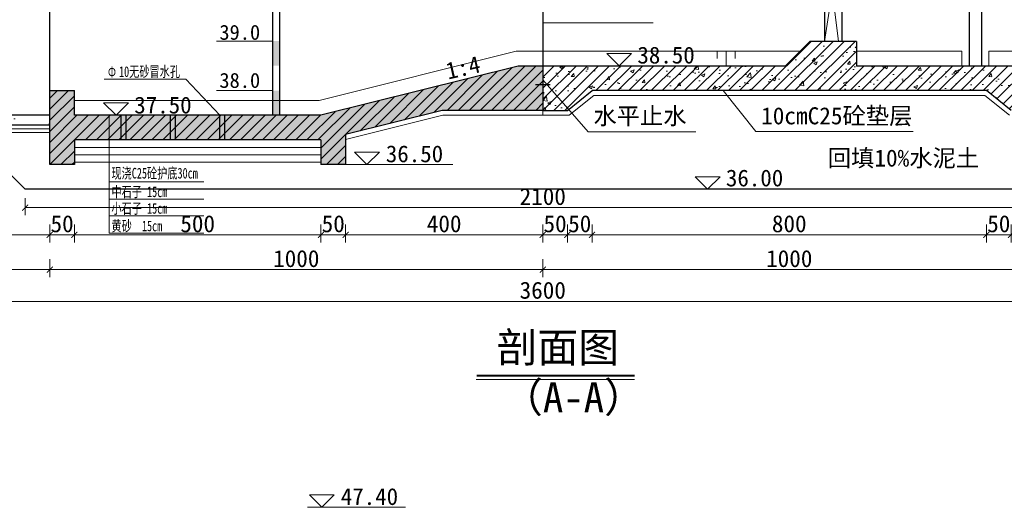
# Model space of a CAD drawing. Extents: x -13074 to 1448651, y 3648755 to 8081248.
# Tile 47 of 173: x 558313 to 558513, y 3858594 to 3858693. Entities that reach past the tile are written whole.
import ezdxf

# ---------------------------------------------------------------- set-up
doc = ezdxf.new("R2010")
doc.units = 0
doc.header["$PDMODE"] = 32
doc.header["$PDSIZE"] = 0.2
doc.layers.get('0').update_dxf_attribs({"linetype": 'CONTINUOUS'})
doc.layers.get('Defpoints').update_dxf_attribs({"linetype": 'CONTINUOUS'})
for name, color, linetype, lineweight in [('0.09标注线', 3, 'CONTINUOUS', 9), ('0.13填充', 8, 'CONTINUOUS', 9), ('0.30粗线', 7, 'CONTINUOUS', 30), ('文字', 7, 'CONTINUOUS', 15), ('新建路', 7, 'CONTINUOUS', 40)]:
    doc.layers.add(name, color=color, linetype=linetype, lineweight=lineweight)
doc.layers.add('PUB_DIM', color=3, linetype='CONTINUOUS')
doc.styles.add('-仿宋_GB2312', font='FangSong_GB2312.ttf')
doc.styles.add('TSSD_Dimension', font='tssdeng.shx', dxfattribs={"width": 0.7, "bigfont": '1hztxt.shx'})
doc.dimstyles.new('TSSD_100_100', dxfattribs={"dimtxt": 300, "dimasz": 100, "dimexe": 100, "dimexo": 250, "dimgap": 100, "dimtad": 1, "dimdec": 0, "dimzin": 0, "dimdsep": 46, "dimtxsty": 'TSSD_Dimension', "dimblk": 'ARCHTICK', "dimcen": 0, "dimdle": 100, "dimclrt": 7, "dimadec": 0, "dimazin": 0, "dimtfac": 1, "dimtdec": 0, "dimtix": 1, "dimtmove": 2, "dimatfit": 3, "dimfxl": 1, "dimtolj": 1, "dimtzin": 0, "dimarcsym": 0})
doc.dimstyles.new('副本 (5) (2) STANDARD', dxfattribs={"dimtxt": 2.3, "dimasz": 1, "dimexe": 1.25, "dimexo": 1.5, "dimgap": 0.2, "dimtad": 1, "dimdec": 1, "dimzin": 0, "dimdsep": 46, "dimtxsty": '-仿宋_GB2312', "dimblk": 'ARCHTICK', "dimcen": 0.09, "dimadec": 0, "dimazin": 0, "dimtfac": 1, "dimtdec": 1, "dimtix": 1, "dimtmove": 2, "dimatfit": 3, "dimfxl": 1.7, "dimfxlon": 1, "dimtolj": 1, "dimtzin": 0, "dimlwd": 9, "dimlwe": 9, "dimarcsym": 0})

# ---------------------------------------------------------------- blocks, each defined once
blk = doc.blocks.new('_ARCHTICK')
at = {"color": 0, "linetype": 'ByBlock', "const_width": 0.15}
blk.add_lwpolyline([(-0.5, -0.5), (0.5, 0.5)], dxfattribs=at)
blk = doc.blocks.new('*D1812')
at = {"layer": '0.09标注线', "color": 0, "linetype": 'Continuous', "lineweight": 9}
for p, q in [((558509.16, 3858651.35), (558509.16, 3858647.73)), ((558514.16, 3858651.35), (558514.16, 3858647.73)), ((558509.16, 3858649.25), (558507.95, 3858649.25)), ((558514.16, 3858649.25), (558509.16, 3858649.25)), ((558514.16, 3858649.25), (558515.37, 3858649.25))]:
    blk.add_line(p, q, dxfattribs=at)
at = {"layer": 'Defpoints', "color": 0, "linetype": 'Continuous', "lineweight": 13}
for p in [(558509.16, 3858678.5), (558514.16, 3858674.5), (558509.16, 3858649.25)]:
    blk.add_point(p, dxfattribs=at)
at = {"layer": '0.09标注线', "color": 0, "linetype": 'Continuous', "lineweight": 9, "xscale": 1.21, "yscale": 1.21, "zscale": 1.21}
blk.add_blockref('_ARCHTICK', (558509.16, 3858649.25), dxfattribs=at)
at = {"layer": '0.09标注线', "color": 0, "linetype": 'Continuous', "lineweight": 9, "xscale": 1.21, "yscale": 1.21, "zscale": 1.21, "rotation": 180}
blk.add_blockref('_ARCHTICK', (558514.16, 3858649.25), dxfattribs=at)
at = {"layer": '0.09标注线', "color": 0, "linetype": 'Continuous', "lineweight": 13, "insert": (558511.66, 3858651.48), "char_height": 3.45, "attachment_point": 5, "style": '-仿宋_GB2312'}
blk.add_mtext('\\A1;50', dxfattribs=at)
blk = doc.blocks.new('*D1813')
at = {"layer": '0.09标注线', "color": 0, "linetype": 'Continuous', "lineweight": 9}
for p, q in [((558429.16, 3858651.35), (558429.16, 3858647.73)), ((558509.16, 3858651.35), (558509.16, 3858647.73)), ((558509.16, 3858649.25), (558429.16, 3858649.25))]:
    blk.add_line(p, q, dxfattribs=at)
at = {"layer": 'Defpoints', "color": 0, "linetype": 'Continuous', "lineweight": 13}
for p in [(558429.16, 3858678.5), (558509.16, 3858678.5), (558429.16, 3858649.25)]:
    blk.add_point(p, dxfattribs=at)
at = {"layer": '0.09标注线', "color": 0, "linetype": 'Continuous', "lineweight": 9, "xscale": 1.21, "yscale": 1.21, "zscale": 1.21, "rotation": 180}
blk.add_blockref('_ARCHTICK', (558429.16, 3858649.25), dxfattribs=at)
at = {"layer": '0.09标注线', "color": 0, "linetype": 'Continuous', "lineweight": 9, "xscale": 1.21, "yscale": 1.21, "zscale": 1.21}
blk.add_blockref('_ARCHTICK', (558509.16, 3858649.25), dxfattribs=at)
at = {"layer": '0.09标注线', "color": 0, "linetype": 'Continuous', "lineweight": 13, "insert": (558469.16, 3858651.48), "char_height": 3.45, "attachment_point": 5, "style": '-仿宋_GB2312'}
blk.add_mtext('\\A1;800', dxfattribs=at)
blk = doc.blocks.new('*D1814')
at = {"layer": '0.09标注线', "color": 0, "linetype": 'Continuous', "lineweight": 9}
for p, q in [((558424.16, 3858651.35), (558424.16, 3858647.73)), ((558429.16, 3858651.35), (558429.16, 3858647.73)), ((558424.16, 3858649.25), (558422.95, 3858649.25)), ((558429.16, 3858649.25), (558424.16, 3858649.25)), ((558429.16, 3858649.25), (558430.37, 3858649.25))]:
    blk.add_line(p, q, dxfattribs=at)
at = {"layer": 'Defpoints', "color": 0, "linetype": 'Continuous', "lineweight": 13}
for p in [(558429.16, 3858678.5), (558424.16, 3858674.5), (558424.16, 3858649.25)]:
    blk.add_point(p, dxfattribs=at)
at = {"layer": '0.09标注线', "color": 0, "linetype": 'Continuous', "lineweight": 9, "xscale": 1.21, "yscale": 1.21, "zscale": 1.21}
blk.add_blockref('_ARCHTICK', (558424.16, 3858649.25), dxfattribs=at)
at = {"layer": '0.09标注线', "color": 0, "linetype": 'Continuous', "lineweight": 9, "xscale": 1.21, "yscale": 1.21, "zscale": 1.21, "rotation": 180}
blk.add_blockref('_ARCHTICK', (558429.16, 3858649.25), dxfattribs=at)
at = {"layer": '0.09标注线', "color": 0, "linetype": 'Continuous', "lineweight": 13, "insert": (558426.66, 3858651.48), "char_height": 3.45, "attachment_point": 5, "style": '-仿宋_GB2312'}
blk.add_mtext('\\A1;50', dxfattribs=at)
blk = doc.blocks.new('*D1815')
at = {"layer": '0.09标注线', "color": 0, "linetype": 'Continuous', "lineweight": 9}
for p, q in [((558419.16, 3858651.35), (558419.16, 3858647.73)), ((558424.16, 3858651.35), (558424.16, 3858647.73)), ((558419.16, 3858649.25), (558417.95, 3858649.25)), ((558424.16, 3858649.25), (558419.16, 3858649.25)), ((558424.16, 3858649.25), (558425.37, 3858649.25))]:
    blk.add_line(p, q, dxfattribs=at)
at = {"layer": 'Defpoints', "color": 0, "linetype": 'Continuous', "lineweight": 13}
for p in [(558419.16, 3858674.5), (558424.16, 3858674.5), (558419.16, 3858649.25)]:
    blk.add_point(p, dxfattribs=at)
at = {"layer": '0.09标注线', "color": 0, "linetype": 'Continuous', "lineweight": 9, "xscale": 1.21, "yscale": 1.21, "zscale": 1.21}
blk.add_blockref('_ARCHTICK', (558419.16, 3858649.25), dxfattribs=at)
at = {"layer": '0.09标注线', "color": 0, "linetype": 'Continuous', "lineweight": 9, "xscale": 1.21, "yscale": 1.21, "zscale": 1.21, "rotation": 180}
blk.add_blockref('_ARCHTICK', (558424.16, 3858649.25), dxfattribs=at)
at = {"layer": '0.09标注线', "color": 0, "linetype": 'Continuous', "lineweight": 13, "insert": (558421.66, 3858651.48), "char_height": 3.45, "attachment_point": 5, "style": '-仿宋_GB2312'}
blk.add_mtext('\\A1;50', dxfattribs=at)
blk = doc.blocks.new('*D1816')
at = {"layer": '0.09标注线', "color": 0, "linetype": 'Continuous', "lineweight": 9}
for p, q in [((558379.16, 3858651.35), (558379.16, 3858647.73)), ((558419.16, 3858651.35), (558419.16, 3858647.73)), ((558419.16, 3858649.25), (558379.16, 3858649.25))]:
    blk.add_line(p, q, dxfattribs=at)
at = {"layer": 'Defpoints', "color": 0, "linetype": 'Continuous', "lineweight": 13}
for p in [(558419.16, 3858674.5), (558379.16, 3858670.5), (558379.16, 3858649.25)]:
    blk.add_point(p, dxfattribs=at)
at = {"layer": '0.09标注线', "color": 0, "linetype": 'Continuous', "lineweight": 9, "xscale": 1.21, "yscale": 1.21, "zscale": 1.21, "rotation": 180}
blk.add_blockref('_ARCHTICK', (558379.16, 3858649.25), dxfattribs=at)
at = {"layer": '0.09标注线', "color": 0, "linetype": 'Continuous', "lineweight": 9, "xscale": 1.21, "yscale": 1.21, "zscale": 1.21}
blk.add_blockref('_ARCHTICK', (558419.16, 3858649.25), dxfattribs=at)
at = {"layer": '0.09标注线', "color": 0, "linetype": 'Continuous', "lineweight": 13, "insert": (558399.16, 3858651.48), "char_height": 3.45, "attachment_point": 5, "style": '-仿宋_GB2312'}
blk.add_mtext('\\A1;400', dxfattribs=at)
blk = doc.blocks.new('*D1817')
at = {"layer": '0.09标注线', "color": 0, "linetype": 'Continuous', "lineweight": 9}
for p, q in [((558374.16, 3858651.35), (558374.16, 3858647.73)), ((558379.16, 3858651.35), (558379.16, 3858647.73)), ((558374.16, 3858649.25), (558372.95, 3858649.25)), ((558379.16, 3858649.25), (558374.16, 3858649.25)), ((558379.16, 3858649.25), (558380.37, 3858649.25))]:
    blk.add_line(p, q, dxfattribs=at)
at = {"layer": 'Defpoints', "color": 0, "linetype": 'Continuous', "lineweight": 13}
for p in [(558374.16, 3858664.5), (558379.16, 3858664.5), (558374.16, 3858649.25)]:
    blk.add_point(p, dxfattribs=at)
at = {"layer": '0.09标注线', "color": 0, "linetype": 'Continuous', "lineweight": 9, "xscale": 1.21, "yscale": 1.21, "zscale": 1.21}
blk.add_blockref('_ARCHTICK', (558374.16, 3858649.25), dxfattribs=at)
at = {"layer": '0.09标注线', "color": 0, "linetype": 'Continuous', "lineweight": 9, "xscale": 1.21, "yscale": 1.21, "zscale": 1.21, "rotation": 180}
blk.add_blockref('_ARCHTICK', (558379.16, 3858649.25), dxfattribs=at)
at = {"layer": '0.09标注线', "color": 0, "linetype": 'Continuous', "lineweight": 13, "insert": (558376.66, 3858651.48), "char_height": 3.45, "attachment_point": 5, "style": '-仿宋_GB2312'}
blk.add_mtext('\\A1;50', dxfattribs=at)
blk = doc.blocks.new('*D1818')
at = {"layer": '0.09标注线', "color": 0, "linetype": 'Continuous', "lineweight": 9}
for p, q in [((558324.16, 3858651.35), (558324.16, 3858647.73)), ((558374.16, 3858651.35), (558374.16, 3858647.73)), ((558374.16, 3858649.25), (558324.16, 3858649.25))]:
    blk.add_line(p, q, dxfattribs=at)
at = {"layer": 'Defpoints', "color": 0, "linetype": 'Continuous', "lineweight": 13}
for p in [(558324.16, 3858664.5), (558374.16, 3858664.5), (558324.16, 3858649.25)]:
    blk.add_point(p, dxfattribs=at)
at = {"layer": '0.09标注线', "color": 0, "linetype": 'Continuous', "lineweight": 9, "xscale": 1.21, "yscale": 1.21, "zscale": 1.21, "rotation": 180}
blk.add_blockref('_ARCHTICK', (558324.16, 3858649.25), dxfattribs=at)
at = {"layer": '0.09标注线', "color": 0, "linetype": 'Continuous', "lineweight": 9, "xscale": 1.21, "yscale": 1.21, "zscale": 1.21}
blk.add_blockref('_ARCHTICK', (558374.16, 3858649.25), dxfattribs=at)
at = {"layer": '0.09标注线', "color": 0, "linetype": 'Continuous', "lineweight": 13, "insert": (558349.16, 3858651.48), "char_height": 3.45, "attachment_point": 5, "style": '-仿宋_GB2312'}
blk.add_mtext('\\A1;500', dxfattribs=at)
blk = doc.blocks.new('*D1819')
at = {"layer": '0.09标注线', "color": 0, "linetype": 'Continuous', "lineweight": 9}
for p, q in [((558319.16, 3858651.35), (558319.16, 3858647.73)), ((558324.16, 3858651.35), (558324.16, 3858647.73)), ((558319.16, 3858649.25), (558317.95, 3858649.25)), ((558324.16, 3858649.25), (558319.16, 3858649.25)), ((558324.16, 3858649.25), (558325.37, 3858649.25))]:
    blk.add_line(p, q, dxfattribs=at)
at = {"layer": 'Defpoints', "color": 0, "linetype": 'Continuous', "lineweight": 13}
for p in [(558319.16, 3858664.5), (558324.16, 3858664.5), (558319.16, 3858649.25)]:
    blk.add_point(p, dxfattribs=at)
at = {"layer": '0.09标注线', "color": 0, "linetype": 'Continuous', "lineweight": 9, "xscale": 1.21, "yscale": 1.21, "zscale": 1.21}
blk.add_blockref('_ARCHTICK', (558319.16, 3858649.25), dxfattribs=at)
at = {"layer": '0.09标注线', "color": 0, "linetype": 'Continuous', "lineweight": 9, "xscale": 1.21, "yscale": 1.21, "zscale": 1.21, "rotation": 180}
blk.add_blockref('_ARCHTICK', (558324.16, 3858649.25), dxfattribs=at)
at = {"layer": '0.09标注线', "color": 0, "linetype": 'Continuous', "lineweight": 13, "insert": (558321.66, 3858651.48), "char_height": 3.45, "attachment_point": 5, "style": '-仿宋_GB2312'}
blk.add_mtext('\\A1;50', dxfattribs=at)
blk = doc.blocks.new('*D1820')
at = {"layer": '0.09标注线', "color": 0, "linetype": 'Continuous', "lineweight": 9}
for p, q in [((558319.16, 3858644.29), (558319.16, 3858640.67)), ((558419.16, 3858644.29), (558419.16, 3858640.67)), ((558319.16, 3858642.19), (558419.16, 3858642.19))]:
    blk.add_line(p, q, dxfattribs=at)
at = {"layer": 'Defpoints', "color": 0, "linetype": 'Continuous', "lineweight": 13}
for p in [(558419.16, 3858673.5), (558319.16, 3858664.5), (558419.16, 3858642.19)]:
    blk.add_point(p, dxfattribs=at)
at = {"layer": '0.09标注线', "color": 0, "linetype": 'Continuous', "lineweight": 9, "xscale": 1.21, "yscale": 1.21, "zscale": 1.21, "rotation": 180}
blk.add_blockref('_ARCHTICK', (558319.16, 3858642.19), dxfattribs=at)
at = {"layer": '0.09标注线', "color": 0, "linetype": 'Continuous', "lineweight": 9, "xscale": 1.21, "yscale": 1.21, "zscale": 1.21}
blk.add_blockref('_ARCHTICK', (558419.16, 3858642.19), dxfattribs=at)
at = {"layer": '0.09标注线', "color": 0, "linetype": 'Continuous', "lineweight": 13, "insert": (558369.16, 3858644.41), "char_height": 3.45, "attachment_point": 5, "style": '-仿宋_GB2312'}
blk.add_mtext('\\A1;1000', dxfattribs=at)
blk = doc.blocks.new('*D1821')
at = {"layer": '0.09标注线', "color": 0, "linetype": 'Continuous', "lineweight": 9}
for p, q in [((558419.16, 3858644.29), (558419.16, 3858640.67)), ((558519.16, 3858644.29), (558519.16, 3858640.67)), ((558419.16, 3858642.19), (558519.16, 3858642.19))]:
    blk.add_line(p, q, dxfattribs=at)
at = {"layer": 'Defpoints', "color": 0, "linetype": 'Continuous', "lineweight": 13}
for p in [(558419.16, 3858676.5), (558519.16, 3858674.5), (558519.16, 3858642.19)]:
    blk.add_point(p, dxfattribs=at)
at = {"layer": '0.09标注线', "color": 0, "linetype": 'Continuous', "lineweight": 9, "xscale": 1.21, "yscale": 1.21, "zscale": 1.21, "rotation": 180}
blk.add_blockref('_ARCHTICK', (558419.16, 3858642.19), dxfattribs=at)
at = {"layer": '0.09标注线', "color": 0, "linetype": 'Continuous', "lineweight": 9, "xscale": 1.21, "yscale": 1.21, "zscale": 1.21}
blk.add_blockref('_ARCHTICK', (558519.16, 3858642.19), dxfattribs=at)
at = {"layer": '0.09标注线', "color": 0, "linetype": 'Continuous', "lineweight": 13, "insert": (558469.16, 3858644.41), "char_height": 3.45, "attachment_point": 5, "style": '-仿宋_GB2312'}
blk.add_mtext('\\A1;1000', dxfattribs=at)
blk = doc.blocks.new('*D1822')
at = {"layer": '0.09标注线', "color": 0, "linetype": 'Continuous', "lineweight": 9}
for p, q in [((558239.16, 3858637.86), (558239.16, 3858634.24)), ((558599.16, 3858637.86), (558599.16, 3858634.24)), ((558599.16, 3858635.76), (558239.16, 3858635.76))]:
    blk.add_line(p, q, dxfattribs=at)
at = {"layer": 'Defpoints', "color": 0, "linetype": 'Continuous', "lineweight": 13}
for p in [(558599.16, 3858675.5), (558239.16, 3858664.5), (558239.16, 3858635.76)]:
    blk.add_point(p, dxfattribs=at)
at = {"layer": '0.09标注线', "color": 0, "linetype": 'Continuous', "lineweight": 9, "xscale": 1.21, "yscale": 1.21, "zscale": 1.21, "rotation": 180}
blk.add_blockref('_ARCHTICK', (558239.16, 3858635.76), dxfattribs=at)
at = {"layer": '0.09标注线', "color": 0, "linetype": 'Continuous', "lineweight": 9, "xscale": 1.21, "yscale": 1.21, "zscale": 1.21}
blk.add_blockref('_ARCHTICK', (558599.16, 3858635.76), dxfattribs=at)
at = {"layer": '0.09标注线', "color": 0, "linetype": 'Continuous', "lineweight": 13, "insert": (558419.16, 3858637.99), "char_height": 3.45, "attachment_point": 5, "style": '-仿宋_GB2312'}
blk.add_mtext('\\A1;3600', dxfattribs=at)
blk = doc.blocks.new('*D1823')
at = {"layer": '0.09标注线', "color": 0, "linetype": 'Continuous', "lineweight": 9}
for p, q in [((558243.16, 3858651.35), (558243.16, 3858647.73)), ((558319.16, 3858651.35), (558319.16, 3858647.73)), ((558243.16, 3858649.25), (558319.16, 3858649.25))]:
    blk.add_line(p, q, dxfattribs=at)
at = {"layer": 'Defpoints', "color": 0, "linetype": 'Continuous', "lineweight": 13}
for p in [(558319.16, 3858673.5), (558243.16, 3858664.5), (558319.16, 3858649.25)]:
    blk.add_point(p, dxfattribs=at)
at = {"layer": '0.09标注线', "color": 0, "linetype": 'Continuous', "lineweight": 9, "xscale": 1.21, "yscale": 1.21, "zscale": 1.21, "rotation": 180}
blk.add_blockref('_ARCHTICK', (558243.16, 3858649.25), dxfattribs=at)
at = {"layer": '0.09标注线', "color": 0, "linetype": 'Continuous', "lineweight": 9, "xscale": 1.21, "yscale": 1.21, "zscale": 1.21}
blk.add_blockref('_ARCHTICK', (558319.16, 3858649.25), dxfattribs=at)
at = {"layer": '0.09标注线', "color": 0, "linetype": 'Continuous', "lineweight": 13, "insert": (558281.16, 3858651.48), "char_height": 3.45, "attachment_point": 5, "style": '-仿宋_GB2312'}
blk.add_mtext('\\A1;760', dxfattribs=at)
blk = doc.blocks.new('*D1825')
at = {"layer": '0.09标注线', "color": 0, "linetype": 'Continuous', "lineweight": 9}
for p, q in [((558239.16, 3858644.29), (558239.16, 3858640.67)), ((558319.16, 3858644.29), (558319.16, 3858640.67)), ((558239.16, 3858642.19), (558319.16, 3858642.19))]:
    blk.add_line(p, q, dxfattribs=at)
at = {"layer": 'Defpoints', "color": 0, "linetype": 'Continuous', "lineweight": 13}
for p in [(558319.16, 3858673.5), (558239.16, 3858664.5), (558319.16, 3858642.19)]:
    blk.add_point(p, dxfattribs=at)
at = {"layer": '0.09标注线', "color": 0, "linetype": 'Continuous', "lineweight": 9, "xscale": 1.21, "yscale": 1.21, "zscale": 1.21, "rotation": 180}
blk.add_blockref('_ARCHTICK', (558239.16, 3858642.19), dxfattribs=at)
at = {"layer": '0.09标注线', "color": 0, "linetype": 'Continuous', "lineweight": 9, "xscale": 1.21, "yscale": 1.21, "zscale": 1.21}
blk.add_blockref('_ARCHTICK', (558319.16, 3858642.19), dxfattribs=at)
at = {"layer": '0.09标注线', "color": 0, "linetype": 'Continuous', "lineweight": 13, "insert": (558279.16, 3858644.41), "char_height": 3.45, "attachment_point": 5, "style": '-仿宋_GB2312'}
blk.add_mtext('\\A1;800', dxfattribs=at)
blk = doc.blocks.new('*D1656')
at = {"layer": 'Defpoints', "color": 0, "lineweight": 13}
for p in [(795706, 267581), (795535, 266220), (795733, 266164), (795134, 265865), (795134, 265865)]:
    blk.add_point(p, dxfattribs=at)
at = {"layer": 'PUB_DIM', "color": 0, "lineweight": -2}
blk.add_arc((795134, 265865), 536, 26.5651, 71.5651, dxfattribs=at)
at = {"layer": 'PUB_DIM', "color": 0, "lineweight": -2, "xscale": 100, "yscale": 100, "zscale": 100}
for p, rotation in [((795303, 266373), 161.5650511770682), ((795614, 266104), 296.5650511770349)]:
    blk.add_blockref('_ARCHTICK', p, dxfattribs=dict(at, rotation=rotation))
blk = doc.blocks.new('*D3522')
at = {"layer": '0.09标注线', "color": 0, "linetype": 'Continuous', "lineweight": 9}
for p, q in [((558314.16, 3858656.67), (558314.16, 3858653.26)), ((558524.16, 3858656.67), (558524.16, 3858653.26)), ((558314.16, 3858654.78), (558524.16, 3858654.78))]:
    blk.add_line(p, q, dxfattribs=at)
at = {"layer": 'Defpoints', "color": 0, "linetype": 'Continuous', "lineweight": 13}
for p in [(558314.16, 3858658.5), (558524.16, 3858658.5), (558524.16, 3858654.78)]:
    blk.add_point(p, dxfattribs=at)
at = {"layer": '0.09标注线', "color": 0, "linetype": 'Continuous', "lineweight": 9, "xscale": 1.21, "yscale": 1.21, "zscale": 1.21, "rotation": 180}
blk.add_blockref('_ARCHTICK', (558314.16, 3858654.78), dxfattribs=at)
at = {"layer": '0.09标注线', "color": 0, "linetype": 'Continuous', "lineweight": 9, "xscale": 1.21, "yscale": 1.21, "zscale": 1.21}
blk.add_blockref('_ARCHTICK', (558524.16, 3858654.78), dxfattribs=at)
at = {"layer": '0.09标注线', "color": 0, "linetype": 'Continuous', "lineweight": 13, "insert": (558419.16, 3858657.01), "char_height": 3.45, "attachment_point": 5, "style": '-仿宋_GB2312'}
blk.add_mtext('\\A1;2100', dxfattribs=at)
blk = doc.blocks.new('123')
at = {"layer": 'PUB_DIM', "color": 7}
dim = blk.add_angular_dim_2l(base=(795535.2, 266220.4), line1=((795732.5, 266163.8), (795133.8, 265864.5)), line2=((795133.8, 265864.5), (795706, 267580.9)), text=' ', dimstyle='TSSD_100_100', dxfattribs=at)
dim.commit()
dim.dimension.update_dxf_attribs({"geometry": '*D1656', "text_midpoint": (426562.1, 722353.3)})

msp = doc.modelspace()

# ---------------------------------------------------------------- hatches: boundary and pattern name
at = {"layer": '0.09标注线', "linetype": 'Continuous', "lineweight": 13}
for points in [[(558365.768, 3858688.602), (558364.343, 3858688.602), (558364.343, 3858683.602), (558365.768, 3858683.602)], [(558365.768, 3858688.602), (558364.343, 3858688.602), (558364.343, 3858683.602), (558365.768, 3858683.602)], [(558365.768, 3858678.53), (558364.343, 3858678.53), (558364.343, 3858673.53), (558365.768, 3858673.53)]]:
    msp.add_hatch(color=256, dxfattribs=at).paths.add_polyline_path(points)
h = msp.add_hatch(dxfattribs=at)
h.set_pattern_fill('混凝土2', color=256, style=0)
h.set_pattern_definition([(50, (558419.1643, 3858674.5045), (7.1726, -0.62752), [0.75, -8.25]), (355, (558419.164, 3858674.5045), (-1.3875, 7.5219), [0.6, -6.6]), (100.4514, (558419.762, 3858674.452), (5.7851, 6.8944), [0.6374, -7.0114]), (46.184, (558419.164, 3858676.5045), (10.6724, -1.6552), [1.125, -12.375]), (96.636, (558420.054, 3858676.367), (9.3466, 9.7412), [0.9561, -10.5171]), (351.184, (558419.164, 3858676.505), (9.3466, 9.7412), [0.9, -9.9]), (21, (558420.1643, 3858676.0045), (5.96907, -4.0262), [0.75, -8.25]), (326, (558420.164, 3858676.0045), (2.43315, 7.2515), [0.6, -6.6]), (71.451, (558420.662, 3858675.669), (8.40223, 3.2253), [0.6374, -7.0114]), (37.5, (558419.1643, 3858674.5045), (0.1216, 3.32894), [0, -6.52, 0, -6.7, 0, -6.625]), (7.5, (558419.1643, 3858674.5045), (2.6307, 3.94412), [0, -3.82, 0, -6.37, 0, -2.525]), (327.5, (558416.9343, 3858674.5045), (5.338224, -0.22555), [0, -2.5, 0, -7.8, 0, -10.35]), (317.5, (558415.9343, 3858674.5045), (5.83186, 1.00105), [0, -3.25, 0, -5.18, 0, -7.35])])
h.paths.add_polyline_path([(558419.164, 3858683.505), (558419.164, 3858680.69), (558424.401, 3858674.694), (558429.164, 3858678.505), (558509.164, 3858678.505), (558514.164, 3858674.505), (558519.164, 3858674.505), (558519.164, 3858683.505), (558482.812, 3858683.506), (558482.812, 3858688.506), (558473.312, 3858688.506), (558468.311, 3858683.505)])
h = msp.add_hatch(dxfattribs=at)
h.set_pattern_fill('ANSI31', color=256, scale=0.5, style=0)
h.set_pattern_definition([(45, (558419.1643, 3858674.5045), (-1.122532, 1.122532), [])])
h.paths.add_polyline_path([(558509.164, 3858678.505), (558514.164, 3858674.505), (558519.164, 3858674.505), (558519.164, 3858683.505), (558482.812, 3858683.506), (558482.812, 3858688.506), (558473.312, 3858688.506), (558468.311, 3858683.505), (558419.164, 3858683.505), (558419.164, 3858680.69), (558424.401, 3858674.694), (558429.164, 3858678.505)])
h.paths.add_polyline_path([(558420.038, 3858679.69), (558419.164, 3858679.69), (558419.164, 3858674.505), (558424.164, 3858674.505), (558424.401, 3858674.694)])
h = msp.add_hatch(dxfattribs=at)
h.set_pattern_fill('ANSI31', color=256, scale=0.5, style=0)
h.set_pattern_definition([(45, (558319.1643, 3858663.5045), (-1.122532, 1.122532), [])])
h.paths.add_polyline_path([(558398.78, 3858674.505), (558419.164, 3858674.505), (558419.164, 3858683.505), (558414.164, 3858683.505), (558374.164, 3858673.505), (558324.164, 3858673.505), (558324.164, 3858678.505), (558319.164, 3858678.505), (558319.164, 3858663.505), (558324.164, 3858663.505), (558324.164, 3858668.505), (558374.164, 3858668.505), (558374.164, 3858663.505), (558379.164, 3858663.505), (558379.164, 3858669.601)])
h = msp.add_hatch(dxfattribs=at)
h.set_pattern_fill('AR-CONC', color=256, scale=0.02, style=0)
h.set_pattern_definition([(50, (558319.1643, 3858663.5045), (3.64369, -0.31878), [0.381, -4.191]), (355, (558319.1643, 3858663.5045), (-0.70486, 3.82113), [0.3048, -3.3528]), (100.451, (558319.468, 3858663.478), (2.93885, 3.50233), [0.3238, -3.5618]), (46.184, (558319.1643, 3858664.5205), (5.42158, -0.84085), [0.5715, -6.2865]), (96.6356, (558319.616, 3858664.4504), (4.74808, 4.9485), [0.4857, -5.3427]), (351.184, (558319.1643, 3858664.5205), (4.7481, 4.9485), [0.4572, -5.0292]), (21, (558319.6723, 3858664.2665), (3.0323, -2.04531), [0.381, -4.191]), (326, (558319.6723, 3858664.2665), (1.23604, 3.68376), [0.3048, -3.3528]), (71.4514, (558319.925, 3858664.096), (4.26833, 1.63846), [0.3238, -3.5618]), (37.5, (558319.1643, 3858663.5045), (0.061772, 1.6911), [0, -3.31216, 0, -3.4036, 0, -3.3655]), (7.5, (558319.1643, 3858663.5045), (1.336393, 2.00361), [0, -1.94056, 0, -3.23596, 0, -1.2827]), (327.5, (558318.0315, 3858663.5045), (2.711812, -0.114575), [0, -1.27, 0, -3.9624, 0, -5.2578]), (317.5, (558317.5235, 3858663.5045), (2.962584, 0.50853), [0, -1.651, 0, -2.63144, 0, -3.7338])])
h.paths.add_polyline_path([(558324.164, 3858673.505), (558324.164, 3858678.505), (558319.164, 3858678.505), (558319.164, 3858663.505), (558324.164, 3858663.505), (558324.164, 3858668.505), (558374.164, 3858668.505), (558374.164, 3858663.505), (558379.164, 3858663.505), (558379.164, 3858669.601), (558398.78, 3858674.505), (558419.164, 3858674.505), (558419.164, 3858683.505), (558414.164, 3858683.505), (558374.164, 3858673.505)])
h = msp.add_hatch(dxfattribs=at)
h.set_pattern_fill('混凝土2', color=256, style=0)
h.set_pattern_definition([(50, (558419.1643, 3858674.5045), (7.1726, -0.6275), [0.75, -8.25]), (355, (558419.164, 3858674.5045), (-1.3875, 7.522), [0.6, -6.6]), (100.45, (558419.762, 3858674.452), (5.785, 6.8944), [0.6374, -7.0114]), (46.18, (558419.164, 3858676.5045), (10.672, -1.655), [1.125, -12.375]), (96.64, (558420.054, 3858676.367), (9.347, 9.741), [0.956, -10.517]), (351.18, (558419.164, 3858676.505), (9.347, 9.741), [0.9, -9.9]), (21, (558420.1643, 3858676.0045), (5.969, -4.026), [0.75, -8.25]), (326, (558420.164, 3858676.0045), (2.433, 7.2515), [0.6, -6.6]), (71.45, (558420.662, 3858675.669), (8.402, 3.225), [0.6374, -7.0114]), (37.5, (558419.1643, 3858674.5045), (0.1216, 3.3289), [0, -6.52, 0, -6.7, 0, -6.625]), (7.5, (558419.1643, 3858674.5045), (2.6307, 3.9441), [0, -3.82, 0, -6.37, 0, -2.525]), (327.5, (558416.9343, 3858674.5045), (5.3382, -0.22555), [0, -2.5, 0, -7.8, 0, -10.35]), (317.5, (558415.9343, 3858674.5045), (5.8319, 1.001), [0, -3.25, 0, -5.18, 0, -7.35])])
h.paths.add_polyline_path([(558424.164, 3858674.505), (558424.401, 3858674.694), (558420.038, 3858679.69), (558419.164, 3858679.69), (558419.164, 3858674.505)])
h = msp.add_hatch(dxfattribs=at)
h.set_pattern_fill('混凝土2', color=256, style=0)
h.set_pattern_definition([(50, (558268.1643, 3858671.5045), (7.1726, -0.6275), [0.75, -8.25]), (355, (558268.164, 3858671.5045), (-1.3875, 7.5219), [0.6, -6.6]), (100.451, (558268.762, 3858671.452), (5.7851, 6.8944), [0.6374, -7.0114]), (46.184, (558268.164, 3858673.5045), (10.6724, -1.6552), [1.125, -12.375]), (96.636, (558269.054, 3858673.367), (9.3466, 9.7412), [0.9561, -10.5171]), (351.184, (558268.164, 3858673.505), (9.3466, 9.7412), [0.9, -9.9]), (21, (558269.1643, 3858673.0045), (5.9691, -4.0262), [0.75, -8.25]), (326, (558269.164, 3858673.0045), (2.4332, 7.2515), [0.6, -6.6]), (71.451, (558269.662, 3858672.669), (8.4022, 3.2253), [0.6374, -7.0114]), (37.5, (558268.1643, 3858671.5045), (0.1216, 3.32894), [0, -6.52, 0, -6.7, 0, -6.625]), (7.5, (558268.1643, 3858671.5045), (2.6307, 3.94412), [0, -3.82, 0, -6.37, 0, -2.525]), (327.5, (558265.9343, 3858671.5045), (5.33822, -0.22555), [0, -2.5, 0, -7.8, 0, -10.35]), (317.5, (558264.9343, 3858671.5045), (5.83186, 1.00105), [0, -3.25, 0, -5.18, 0, -7.35])])
h.paths.add_polyline_path([(558295.395, 3858673.505), (558295.395, 3858671.505), (558319.164, 3858671.505), (558319.164, 3858673.505)])
h.paths.add_polyline_path([(558294.395, 3858671.505), (558294.395, 3858673.505), (558285.395, 3858673.505), (558285.395, 3858671.505)])
h.paths.add_polyline_path([(558284.395, 3858671.505), (558284.395, 3858673.505), (558280.169, 3858673.505), (558280.169, 3858671.505)])
h.paths.add_polyline_path([(558280.169, 3858671.505), (558280.169, 3858673.505), (558275.395, 3858673.505), (558275.395, 3858671.505)])
h.paths.add_polyline_path([(558268.164, 3858673.505), (558268.164, 3858671.505), (558274.395, 3858671.505), (558274.395, 3858673.505)])

# ---------------------------------------------------------------- linework, layer by layer
at = {"layer": '0.09标注线'}
for p, q in [((558479.812, 3858711.506, 0.527), (558476.312, 3858688.506, 0.528)), ((558476.312, 3858711.505, 0.4), (558479.179, 3858688.505, 0.379)), ((558432.142, 3858686.022), (558434.655, 3858683.51)), ((558432.142, 3858686.022), (558437.167, 3858686.022)), ((558434.655, 3858683.51), (558437.167, 3858686.022)), ((558330.085, 3858676.017), (558332.598, 3858673.505)), ((558330.085, 3858676.017), (558335.111, 3858676.017)), ((558332.598, 3858673.505), (558335.111, 3858676.017)), ((558380.987, 3858666.017), (558383.5, 3858663.505)), ((558380.987, 3858666.017), (558386.013, 3858666.017)), ((558383.5, 3858663.505), (558386.013, 3858666.017)), ((558450.096, 3858661.017), (558452.609, 3858658.505)), ((558450.096, 3858661.017), (558455.121, 3858661.017)), ((558452.609, 3858658.505), (558455.121, 3858661.017)), ((558371.852, 3858596.485, 0.159), (558374.365, 3858593.972, 0.159)), ((558371.852, 3858596.485, 0.159), (558376.877, 3858596.485, 0.159)), ((558374.365, 3858593.972, 0.159), (558376.877, 3858596.485, 0.159))]:
    msp.add_line(p, q, dxfattribs=at)
at = {"layer": '0.09标注线', "color": 3, "lineweight": 9}
for p, q in [((558441.585, 3858692.233), (558419.164, 3858692.233)), ((558352.971, 3858688.541), (558364.343, 3858688.541)), ((558330.19, 3858680.867), (558346.726, 3858680.867)), ((558353.664, 3858673.505), (558346.726, 3858680.867)), ((558352.971, 3858678.569), (558364.343, 3858678.569)), ((558331.24, 3858673.505), (558331.24, 3858649.559)), ((558352.971, 3858673.528), (558364.343, 3858673.528)), ((558450.185, 3858670.178), (558428.346, 3858670.178)), ((558494.296, 3858670.216), (558462.374, 3858670.216)), ((558331.24, 3858660.016), (558350.43, 3858660.016)), ((558331.24, 3858656.489), (558350.43, 3858656.489)), ((558331.24, 3858653.086), (558350.43, 3858653.086)), ((558331.24, 3858649.559), (558350.43, 3858649.559))]:
    msp.add_line(p, q, dxfattribs=at)
at = {"layer": '0.09标注线', "linetype": 'Continuous', "lineweight": 13}
for p, q in [((558413.795, 3858686.505), (558373.795, 3858676.505)), ((558471.311, 3858686.505), (558413.795, 3858686.505)), ((558471.311, 3858686.505), (558422.164, 3858686.505)), ((558454.538, 3858686.505), (558454.538, 3858685.005)), ((558456.378, 3858686.505), (558456.378, 3858683.505)), ((558458.218, 3858686.505), (558458.218, 3858685.005)), ((558471.311, 3858686.505, 0.379), (558460.176, 3858686.505, 0.379)), ((558504.164, 3858686.505), (558482.812, 3858686.505)), ((558504.164, 3858686.513, 0), (558504.164, 3858683.505, 0)), ((558509.664, 3858686.513, 0), (558509.664, 3858683.505, 0)), ((558519.164, 3858686.505), (558509.664, 3858686.505)), ((558419.164, 3858680.69), (558428.346, 3858670.178)), ((558455.763, 3858678.505), (558462.374, 3858670.216)), ((558373.795, 3858676.505), (558324.164, 3858676.505)), ((558424.515, 3858673.505), (558429.515, 3858677.505)), ((558508.814, 3858677.505), (558429.515, 3858677.505)), ((558513.814, 3858673.505), (558508.814, 3858677.505)), ((558419.164, 3858674.505), (558419.164, 3858673.505)), ((558419.164, 3858674.505), (558419.164, 3858673.505)), ((558398.903, 3858673.505), (558379.164, 3858668.57)), ((558419.164, 3858673.505), (558398.903, 3858673.505)), ((558419.164, 3858673.505), (558424.515, 3858673.505)), ((558374.164, 3858667.005), (558324.164, 3858667.005)), ((558374.164, 3858665.505), (558324.164, 3858665.505)), ((558374.164, 3858664.005), (558324.164, 3858664.005))]:
    msp.add_line(p, q, dxfattribs=at)
at = {"layer": '0.09标注线', "color": 7}
msp.add_line((558356.882, 3858673.505), (558364.129, 3858673.505), dxfattribs=at)
at = {"layer": '0.13填充', "lineweight": 40, "ltscale": 0.005}
msp.add_line((558405.761, 3858620.732), (558437.767, 3858620.732), dxfattribs=at)
at = {"layer": '0.13填充', "ltscale": 0.005}
msp.add_line((558405.677, 3858619.9), (558437.767, 3858619.9), dxfattribs=at)
at = {"layer": '0.30粗线'}
for p, q in [((558419.164, 3858726.504), (558419.164, 3858674.505)), ((558476.312, 3858723.505, 0.527), (558476.312, 3858688.505, 0.528)), ((558479.812, 3858723.505, 0.527), (558479.812, 3858688.505, 0.527)), ((558505.664, 3858722.504, 0), (558505.664, 3858683.505, 0)), ((558508.164, 3858722.504, 0), (558508.164, 3858683.505, 0)), ((558319.164, 3858678.505), (558319.164, 3858713.505)), ((558473.312, 3858688.506), (558468.311, 3858683.505)), ((558482.812, 3858688.506), (558473.312, 3858688.506)), ((558482.812, 3858688.506), (558482.812, 3858683.506)), ((558414.164, 3858683.505), (558374.164, 3858673.505)), ((558468.311, 3858683.505), (558414.164, 3858683.505)), ((558419.164, 3858683.505), (558414.164, 3858683.505)), ((558539.164, 3858683.504), (558482.812, 3858683.506)), ((558319.164, 3858663.505), (558319.164, 3858678.505)), ((558319.164, 3858678.505), (558324.164, 3858678.505)), ((558324.164, 3858673.505), (558324.164, 3858678.505)), ((558420.664, 3858679.69), (558417.664, 3858679.69)), ((558424.164, 3858674.505), (558429.164, 3858678.505)), ((558509.164, 3858678.505), (558429.164, 3858678.505)), ((558514.164, 3858674.505), (558509.164, 3858678.505)), ((558398.78, 3858674.505), (558379.164, 3858669.601)), ((558419.164, 3858674.505), (558398.78, 3858674.505)), ((558419.164, 3858674.505), (558424.164, 3858674.505)), ((558319.164, 3858673.505), (558239.164, 3858673.505)), ((558374.164, 3858673.505), (558324.164, 3858673.505)), ((558333.664, 3858668.505), (558333.664, 3858673.505)), ((558334.664, 3858668.505), (558334.664, 3858673.505)), ((558343.664, 3858668.505), (558343.664, 3858673.505)), ((558344.664, 3858668.505), (558344.664, 3858673.505)), ((558353.664, 3858668.505), (558353.664, 3858673.505)), ((558354.664, 3858668.505), (558354.664, 3858673.505)), ((558319.164, 3858671.505), (558243.164, 3858671.505)), ((558374.164, 3858668.505), (558324.164, 3858668.505)), ((558324.164, 3858668.505), (558324.164, 3858663.505)), ((558374.164, 3858668.505), (558374.164, 3858663.505)), ((558379.164, 3858669.601), (558379.164, 3858663.505)), ((558324.164, 3858663.505), (558319.164, 3858663.505)), ((558379.164, 3858663.505), (558374.164, 3858663.505))]:
    msp.add_line(p, q, dxfattribs=at)
at = {"layer": '0.30粗线', "color": 7}
for p, q in [((558364.343, 3858713.505), (558364.343, 3858673.505)), ((558365.768, 3858713.505), (558365.768, 3858673.505))]:
    msp.add_line(p, q, dxfattribs=at)
at = {"layer": '0.30粗线', "lineweight": 30}
for p in [(558302.664, 3858670.005), (558524.164, 3858658.505)]:
    msp.add_line(p, (558314.164, 3858658.505), dxfattribs=at)
at = {"layer": '新建路', "color": 3, "linetype": 'Continuous', "lineweight": 13}
for p, q in [((558319.164, 3858670.755), (558243.164, 3858670.755)), ((558319.164, 3858670.005), (558243.164, 3858670.005)), ((558400.89, 3858663.505), (558379.164, 3858663.505)), ((558391.344, 3858593.972, 0.159), (558371.455, 3858593.972, 0.159))]:
    msp.add_line(p, q, dxfattribs=at)

# ---------------------------------------------------------------- block references
at = {"linetype": 'Continuous', "lineweight": 13, "xscale": 0.01000000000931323, "yscale": 0.009999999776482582, "zscale": 0.01}
msp.add_blockref('123', (552983.124, 3855442.078), dxfattribs=at)

# ---------------------------------------------------------------- texts
at = {"layer": '0.09标注线', "color": 3, "lineweight": 9, "style": '-仿宋_GB2312', "width": 0.7}
for s, p in [('Φ', (558330.951, 3858681.203, 0.076)), ('10无砂冒水孔', (558333.207, 3858681.286)), ('现浇C25砼护底30cm', (558331.674, 3858660.683)), ('中石子 15cm', (558331.674, 3858656.91)), ('小石子 15cm', (558331.674, 3858653.537)), ('黄砂  15cm', (558331.674, 3858649.978))]:
    msp.add_text(s, height=2.16, dxfattribs=at).set_placement(p)
at = {"layer": '0.09标注线', "color": 3, "lineweight": 9, "char_height": 3.04, "width": 25.95252, "attachment_point": 3, "style": '-仿宋_GB2312'}
for s, insert in [('39.0', (558361.837, 3858691.864)), ('38.0', (558361.837, 3858682.113))]:
    msp.add_mtext(s, dxfattribs=dict(at, insert=insert))
at = {"layer": '0.09标注线', "attachment_point": 1, "style": '-仿宋_GB2312'}
for s, insert, char_height, width in [('38.50', (558438.359, 3858687.428), 3.42, 3.42), ('37.50', (558336.302, 3858677.295), 3.42, 3.42), ('水平止水', (558429.429, 3858675.118), 3.465, 28.13197), ('10cmC25砼垫层', (558463.457, 3858675.136), 3.465, 37.95473), ('36.50', (558387.324, 3858667.401), 3.42, 3.42), ('回填10%水泥土', (558476.975, 3858666.568), 3.465, 37.95473), ('36.00', (558456.313, 3858662.503), 3.42, 3.42), ('47.40', (558378.188, 3858597.868, 0.159), 3.42, 3.42)]:
    msp.add_mtext(s, dxfattribs=dict(at, insert=insert, char_height=char_height, width=width))
at = {"layer": '0.09标注线', "insert": (558399.203, 3858684.091), "char_height": 3.42, "width": 27.76662, "attachment_point": 1, "rotation": 12.81843, "style": '-仿宋_GB2312'}
msp.add_mtext('1:4', dxfattribs=at)
at = {"layer": '文字', "color": 7, "char_height": 6.08, "width": 57.78085, "attachment_point": 1, "style": '-仿宋_GB2312'}
for s, insert in [('剖面图', (558409.765, 3858629.448)), ('（A-A）', (558410.897, 3858619.341))]:
    msp.add_mtext(s, dxfattribs=dict(at, insert=insert))

# ---------------------------------------------------------------- dimensions: what is measured, and where the dimension line sits
at = {"layer": '0.09标注线', "linetype": 'Continuous', "lineweight": 13}
for base, p1, p2, picture, middle in [((558424.164, 3858649.251), (558429.164, 3858678.505), (558424.164, 3858674.505), '*D1814', (558426.664, 3858651.476)), ((558429.164, 3858649.251), (558509.164, 3858678.505), (558429.164, 3858678.505), '*D1813', (558469.164, 3858651.476)), ((558509.164, 3858649.251), (558514.164, 3858674.505), (558509.164, 3858678.505), '*D1812', (558511.664, 3858651.476)), ((558519.164, 3858642.185), (558419.164, 3858676.505), (558519.164, 3858674.505), '*D1821', (558469.164, 3858644.41)), ((558239.164, 3858635.762), (558599.164, 3858675.505), (558239.164, 3858664.505), '*D1822', (558419.164, 3858637.987)), ((558379.164, 3858649.251), (558419.164, 3858674.505), (558379.164, 3858670.505), '*D1816', (558399.164, 3858651.476)), ((558419.164, 3858649.251), (558424.164, 3858674.505), (558419.164, 3858674.505), '*D1815', (558421.664, 3858651.476)), ((558319.164, 3858642.185), (558239.164, 3858664.505), (558319.164, 3858673.505), '*D1825', (558279.164, 3858644.41)), ((558319.164, 3858649.251), (558243.164, 3858664.505), (558319.164, 3858673.505), '*D1823', (558281.164, 3858651.476)), ((558419.164, 3858642.185), (558319.164, 3858664.505), (558419.164, 3858673.505), '*D1820', (558369.164, 3858644.41)), ((558319.164, 3858649.251), (558324.164, 3858664.505), (558319.164, 3858664.505), '*D1819', (558321.664, 3858651.476)), ((558324.164, 3858649.251), (558374.164, 3858664.505), (558324.164, 3858664.505), '*D1818', (558349.164, 3858651.476)), ((558374.164, 3858649.251), (558379.164, 3858664.505), (558374.164, 3858664.505), '*D1817', (558376.664, 3858651.476)), ((558524.164, 3858654.78), (558314.164, 3858658.505), (558524.164, 3858658.505), '*D3522', (558419.164, 3858657.005))]:
    dim = msp.add_linear_dim(base=base, p1=p1, p2=p2, dimstyle='副本 (5) (2) STANDARD', override={"dimtxt": 3.45, "dimasz": 1.21, "dimexe": 1.52, "dimexo": 1.83, "dimgap": 0.5, "dimdec": 0, "dimlfac": 10, "dimfxl": 2.1}, dxfattribs=at)
    dim.commit()
    dim.dimension.update_dxf_attribs({"geometry": picture, "text_midpoint": middle})

doc.saveas('drawing.dxf')
